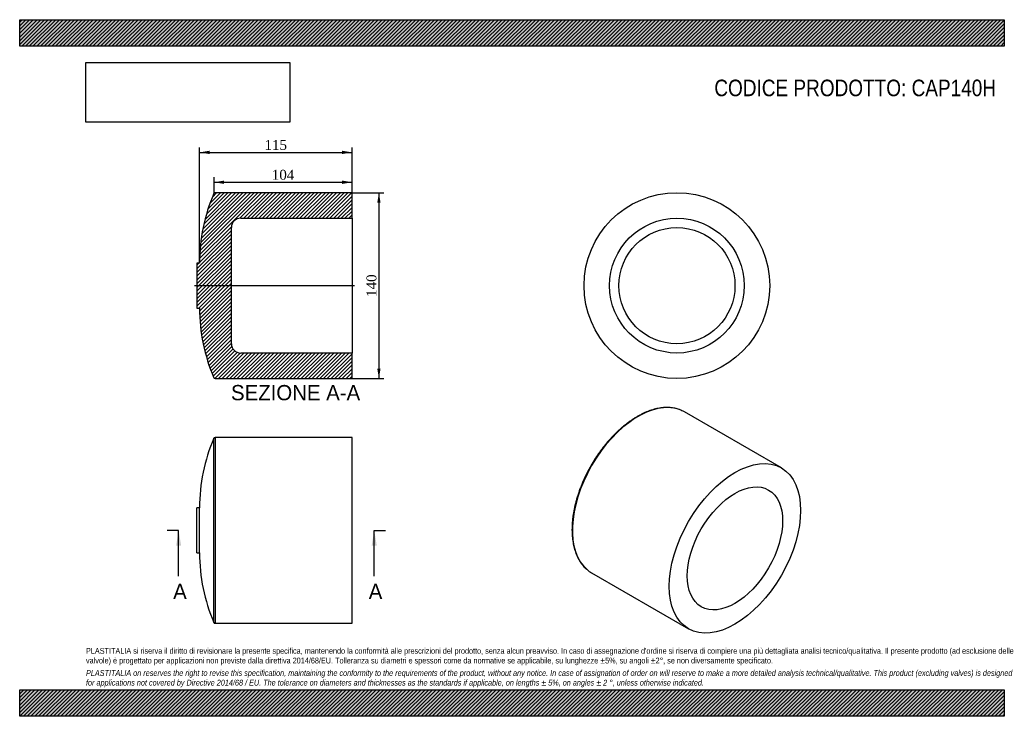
# Model space of a CAD drawing. Header units: millimetres. Extents: x 0 to 742, y 0 to 525.
import ezdxf
from ezdxf.enums import TextEntityAlignment as Align
from ezdxf.lldxf.tags import DXFTag

# ---------------------------------------------------------------- set-up
doc = ezdxf.new("R2010")
doc.units = ezdxf.units.MM
doc.header["$LTSCALE"] = 2.5
for name, color, linetype in [('CAP140H', 7, 'Continuous'), ('Default', 7, 'Continuous'), ('DV3_Default', 7, 'Continuous')]:
    doc.layers.add(name, color=color, linetype=linetype)
doc.styles.add('SEACAD_Solid_Edge_ANSI', font='seans.ttf')
doc.styles.add('SEACAD_Times_New_Roman', font='times.ttf')
tags = doc.linetypes.add('CENTER2', pattern=[28.575, 19.05, -3.175, 3.175, -3.175]).pattern_tags.tags
tags[10:11] = [DXFTag(74, 4), DXFTag(75, 0), DXFTag(340, '0'), DXFTag(46, 0.0), DXFTag(50, 0.0), DXFTag(44, 0.0), DXFTag(45, 0.0)]
tags[8:9] = [DXFTag(74, 4), DXFTag(75, 0), DXFTag(340, '0'), DXFTag(46, 0.0), DXFTag(50, 0.0), DXFTag(44, 0.0), DXFTag(45, 0.0)]
tags[6:7] = [DXFTag(74, 4), DXFTag(75, 0), DXFTag(340, '0'), DXFTag(46, 0.0), DXFTag(50, 0.0), DXFTag(44, 0.0), DXFTag(45, 0.0)]
tags[4:5] = [DXFTag(74, 4), DXFTag(75, 0), DXFTag(340, '0'), DXFTag(46, 0.0), DXFTag(50, 0.0), DXFTag(44, 0.0), DXFTag(45, 0.0)]
doc.dimstyles.new('ANSImm', dxfattribs={"dimtxt": 7.5, "dimasz": 7.5, "dimexe": 3.75, "dimexo": 0, "dimgap": 1.875, "dimtad": 1, "dimdsep": 46, "dimtxsty": 'SEACAD_Times_New_Roman', "dimblk1": '_SE_FILLED', "dimblk2": '_SE_FILLED', "dimsah": 1, "dimcen": 3.75, "dimazin": 0, "dimtfac": 0.85, "dimtdec": 3, "dimtofl": 0, "dimtmove": 0, "dimatfit": 3, "dimfxl": 1, "dimarcsym": 0})
picture_1 = doc.add_image_def('image1.jpg', size_in_pixel=(4302, 1260))

# ---------------------------------------------------------------- blocks, each defined once
blk = doc.blocks.new('SE')
at = {"layer": 'CAP140H', "color": 7, "linetype": 'Continuous'}
for p, q in [((146.38, 70.74), (146.38, 209.53)), ((147.3, 210.14), (147.3, 70.14)), ((250.64, 210.14), (147.3, 210.14)), ((250.64, 70.14), (250.64, 210.14)), ((133.64, 123.14), (133.64, 157.14)), ((135.64, 157.14), (133.64, 157.14)), ((135.64, 123.14), (135.64, 157.14)), ((133.64, 123.14), (135.64, 123.14)), ((147.3, 70.14), (250.64, 70.14))]:
    blk.add_line(p, q, dxfattribs=at)
for centre, radius, start, end in [((268.82, 157.14), 133.18, 156.83393, 180), ((147.3, 209.14), 1, 90, 156.83393), ((268.82, 123.14), 133.18, 180, 203.16607), ((147.3, 71.14), 1, 203.16607, 270)]:
    blk.add_arc(centre, radius, start, end, dxfattribs=at)
blk = doc.blocks.new('SE1')
at = {"layer": 'CAP140H', "color": 7, "linetype": 'Continuous'}
for p, q in [((574.36, 187.18), (501.28, 229.37)), ((431.28, 108.13), (504.36, 65.94))]:
    blk.add_line(p, q, dxfattribs=at)
for start_param, end_param in [(0.103669, 3.038319), (0, 0.103669), (3.038319, 3.141593)]:
    blk.add_ellipse((466.28, 168.75), major_axis=(35, 60.62), ratio=0.57735, start_param=start_param, end_param=end_param, dxfattribs=at)
for major_axis in [(-35, -60.62), (-25.4, -43.99)]:
    blk.add_ellipse((539.36, 126.56), major_axis=major_axis, ratio=0.57735, dxfattribs=at)
blk.add_open_spline([(497.36, 231.18), (496.82, 231.37), (495.84, 231.7), (494.12, 232.13), (492.31, 232.46), (490.45, 232.67), (488.54, 232.75), (486.58, 232.72), (484.59, 232.56), (482.56, 232.29), (480.51, 231.89), (478.42, 231.38), (476.32, 230.75), (474.19, 230), (472.05, 229.13), (469.9, 228.15), (467.75, 227.06), (465.59, 225.86), (463.43, 224.55), (461.28, 223.13), (459.14, 221.62), (457.02, 220), (454.91, 218.29), (452.82, 216.49), (450.76, 214.6), (448.73, 212.62), (446.73, 210.56), (444.77, 208.42), (442.85, 206.21), (440.97, 203.93), (439.14, 201.58), (437.36, 199.17), (435.64, 196.71), (433.97, 194.19), (432.36, 191.63), (430.82, 189.02), (429.34, 186.37), (427.93, 183.7), (426.59, 180.99), (425.33, 178.26), (424.14, 175.51), (423.03, 172.75), (422.01, 169.99), (421.06, 167.22), (420.2, 164.45), (419.43, 161.69), (418.74, 158.95), (418.14, 156.22), (417.63, 153.51), (417.22, 150.83), (416.89, 148.19), (416.66, 145.58), (416.52, 143.02), (416.48, 140.5), (416.53, 138.04), (416.67, 135.63), (416.91, 133.29), (417.24, 131.01), (417.66, 128.8), (418.18, 126.66), (418.79, 124.61), (419.49, 122.63), (420.28, 120.75), (421.15, 118.95), (422.12, 117.25), (423.16, 115.64), (424.29, 114.14), (425.49, 112.75), (426.68, 111.54), (427.41, 110.92), (427.77, 110.61)], degree=3, knots=[0, 0, 0, 0, 0.012688, 0.027316, 0.041964, 0.056634, 0.071328, 0.086047, 0.10079, 0.115553, 0.130335, 0.145132, 0.159941, 0.174759, 0.189584, 0.204413, 0.219245, 0.234078, 0.248911, 0.263743, 0.278573, 0.293401, 0.308227, 0.32305, 0.337872, 0.352691, 0.367508, 0.382324, 0.397137, 0.411949, 0.42676, 0.441569, 0.456378, 0.471185, 0.485993, 0.5008, 0.515607, 0.530414, 0.545221, 0.560029, 0.574838, 0.589648, 0.60446, 0.619272, 0.634087, 0.648904, 0.663722, 0.678543, 0.693367, 0.708193, 0.723021, 0.737853, 0.752687, 0.767523, 0.782361, 0.797201, 0.812041, 0.826881, 0.841718, 0.856551, 0.871377, 0.886193, 0.900998, 0.915787, 0.930557, 0.945305, 0.960029, 0.974727, 0.9894, 1, 1, 1, 1], dxfattribs=at)
blk = doc.blocks.new('SE3')
at = {"color": 7, "linetype": 'Continuous', "style": 'SEACAD_Solid_Edge_ANSI'}
blk.add_text('A', height=11.5, dxfattribs=at).set_placement((263.21, 99.89), align=Align.TOP_LEFT)
blk = doc.blocks.new('SE4')
at = {"color": 7, "linetype": 'Continuous', "style": 'SEACAD_Solid_Edge_ANSI'}
blk.add_text('A', height=11.5, dxfattribs=at).set_placement((115.72, 99.89), align=Align.TOP_LEFT)
blk = doc.blocks.new('SEANNOT_GROUP')
at = {"linetype": 'Continuous'}
blk.add_hatch(color=7, dxfattribs=at).paths.add_polyline_path([(269.27, 128.64), (267.35, 140.14), (265.44, 128.64)])
at = {"color": 7, "linetype": 'Continuous'}
blk.add_lwpolyline([(267.35, 105.64), (267.35, 140.14)], dxfattribs=at)
blk = doc.blocks.new('SEANNOT_GROUP1')
at = {"linetype": 'Continuous'}
blk.add_hatch(color=7, dxfattribs=at).paths.add_polyline_path([(121.78, 128.64), (119.86, 140.14), (117.95, 128.64)])
at = {"color": 7, "linetype": 'Continuous'}
blk.add_lwpolyline([(119.86, 105.64), (119.86, 140.14)], dxfattribs=at)
blk = doc.blocks.new('SE2')
at = {"layer": 'Default', "color": 7, "linetype": 'CENTER2'}
for p, q in [((119.86, 140.14), (111.24, 140.14)), ((267.35, 140.14), (275.98, 140.14))]:
    blk.add_line(p, q, dxfattribs=at)
at = {"layer": 'Default', "color": 7, "linetype": 'CENTER2', "const_width": 0.0001}
blk.add_lwpolyline([(267.35, 140.14), (119.86, 140.14)], dxfattribs=at)
at = {"layer": 'Default'}
for name in ['SEANNOT_GROUP1', 'SEANNOT_GROUP', 'SE4', 'SE3']:
    blk.add_blockref(name, (0, 0), dxfattribs=at)
blk = doc.blocks.new('SE5')
at = {"layer": 'CAP140H', "linetype": 'Continuous'}
h = blk.add_hatch(dxfattribs=at)
h.set_pattern_fill('LINE', scale=0.62992, angle=45, style=0)
edge = h.paths.add_edge_path()
edge.add_line((250.64, 375.38), (250.64, 394.58))
edge.add_line((250.64, 394.58), (147.3, 394.58))
edge.add_arc((147.3, 393.58), 1, 90, 156.83393)
edge.add_arc((268.82, 341.58), 133.18, 156.83393, 180)
edge.add_line((135.64, 341.58), (133.64, 341.58))
edge.add_line((133.64, 341.58), (133.64, 307.58))
edge.add_line((133.64, 307.58), (135.64, 307.58))
edge.add_arc((268.82, 307.58), 133.18, 180, 203.16607)
edge.add_arc((147.3, 255.58), 1, 203.16607, 270)
edge.add_line((147.3, 254.58), (250.64, 254.58))
edge.add_line((250.64, 254.58), (250.64, 273.78))
edge.add_line((250.64, 273.78), (166.64, 273.78))
edge.add_arc((166.64, 280.78), 7, 180, 270, ccw=False)
edge.add_line((159.64, 280.78), (159.64, 368.38))
edge.add_arc((166.64, 368.38), 7, 90, 180, ccw=False)
edge.add_line((166.64, 375.38), (250.64, 375.38))
at = {"layer": 'CAP140H', "color": 7, "linetype": 'Continuous'}
for p, q in [((250.64, 394.58), (147.3, 394.58)), ((250.64, 375.38), (250.64, 394.58)), ((166.64, 375.38), (250.64, 375.38)), ((250.64, 375.38), (250.64, 273.78)), ((159.64, 280.78), (159.64, 368.38)), ((135.64, 341.58), (133.64, 341.58)), ((133.64, 341.58), (133.64, 307.58)), ((133.64, 307.58), (135.64, 307.58)), ((250.64, 273.78), (166.64, 273.78)), ((250.64, 254.58), (250.64, 273.78)), ((147.3, 254.58), (250.64, 254.58))]:
    blk.add_line(p, q, dxfattribs=at)
for centre, radius, start, end in [((268.82, 341.58), 133.18, 156.83393, 180), ((147.3, 393.58), 1, 90, 156.83393), ((166.64, 368.38), 7, 90, 180), ((268.82, 307.58), 133.18, 180, 203.16607), ((166.64, 280.78), 7, 180, 270), ((147.3, 255.58), 1, 203.16607, 270)]:
    blk.add_arc(centre, radius, start, end, dxfattribs=at)
at = {"layer": 'DV3_Default', "color": 7, "linetype": 'CENTER2'}
for p, q in [((146.38, 393.97), (146.64, 394.58)), ((147.3, 394.58), (146.64, 394.58)), ((131.89, 324.58), (252.39, 324.58))]:
    blk.add_line(p, q, dxfattribs=at)
blk = doc.blocks.new('SE6')
at = {"layer": 'CAP140H', "color": 7, "linetype": 'Continuous'}
for radius in [70, 50.8, 43.8]:
    blk.add_circle((495.61, 324.58), radius, dxfattribs=at)
blk = doc.blocks.new('DMBLK18')
at = {"layer": 'Default', "linetype": 'Continuous'}
for points in [[(272.15, 387.08), (270.9, 394.58), (269.65, 387.08)], [(272.15, 262.08), (269.65, 262.08), (270.9, 254.58)]]:
    blk.add_hatch(color=7, dxfattribs=at).paths.add_polyline_path(points)
at = {"layer": 'Default', "color": 7, "linetype": 'Continuous'}
for p, q in [((250.64, 394.58), (274.65, 394.58)), ((270.9, 394.58), (270.9, 254.58)), ((250.64, 254.58), (274.65, 254.58))]:
    blk.add_line(p, q, dxfattribs=at)
at = {"layer": 'Default', "color": 7, "linetype": 'Continuous', "style": 'SEACAD_Times_New_Roman'}
blk.add_text('140', height=7.5, rotation=90, dxfattribs=at).set_placement((261.52, 316.05), align=Align.TOP_LEFT)
blk = doc.blocks.new('_SE_FILLED')
at = {"color": 0}
blk.add_line((0, 0), (-1, 0), dxfattribs=at)
blk.add_solid([(0, 0), (-1, -0.1665), (-1, 0.1665), (0, 0)], dxfattribs=at)
blk = doc.blocks.new('DMBLK19')
at = {"layer": 'Default', "linetype": 'Continuous'}
for points in [[(143.14, 426.25), (135.64, 425), (143.14, 423.75)], [(243.14, 426.25), (243.14, 423.75), (250.64, 425)]]:
    blk.add_hatch(color=7, dxfattribs=at).paths.add_polyline_path(points)
at = {"layer": 'Default', "color": 7, "linetype": 'Continuous'}
for p, q in [((135.64, 341.58), (135.64, 428.75)), ((135.64, 425), (250.64, 425)), ((250.64, 375.38), (250.64, 428.75))]:
    blk.add_line(p, q, dxfattribs=at)
at = {"layer": 'Default', "color": 7, "linetype": 'Continuous', "style": 'SEACAD_Times_New_Roman'}
blk.add_text('115', height=7.5, dxfattribs=at).set_placement((184.61, 434.37), align=Align.TOP_LEFT)
blk = doc.blocks.new('DMBLK20')
at = {"layer": 'Default', "linetype": 'Continuous'}
for points in [[(154.14, 403.75), (146.64, 402.5), (154.14, 401.25)], [(243.14, 403.75), (243.14, 401.25), (250.64, 402.5)]]:
    blk.add_hatch(color=7, dxfattribs=at).paths.add_polyline_path(points)
at = {"layer": 'Default', "color": 7, "linetype": 'Continuous'}
for p, q in [((146.64, 394.58), (146.64, 406.25)), ((146.64, 402.5), (250.64, 402.5)), ((250.64, 394.58), (250.64, 406.25))]:
    blk.add_line(p, q, dxfattribs=at)
at = {"layer": 'Default', "color": 7, "linetype": 'Continuous', "style": 'SEACAD_Times_New_Roman'}
blk.add_text('104', height=7.5, dxfattribs=at).set_placement((190.11, 411.87), align=Align.TOP_LEFT)

msp = doc.modelspace()

# ---------------------------------------------------------------- hatches: boundary and pattern name
at = {"layer": 'Default', "linetype": 'Continuous'}
h = msp.add_hatch(dxfattribs=at)
h.set_pattern_fill('LINE', scale=0.62992, angle=45, style=0)
h.paths.add_polyline_path([(742.5, 505), (742.5, 525), (0, 525), (0, 505)])
for points in [[(742.5, 505), (742.5, 525), (0, 525), (0, 505)], [(742.5, 0), (742.5, 20), (0, 20), (0, 0)]]:
    msp.add_hatch(color=7, dxfattribs=at).paths.add_polyline_path(points)
h = msp.add_hatch(dxfattribs=at)
h.set_pattern_fill('LINE', scale=0.62992, angle=45, style=0)
h.paths.add_polyline_path([(742.5, 0), (742.5, 20), (0, 20), (0, 0)])

# ---------------------------------------------------------------- linework, layer by layer
at = {"layer": 'Default', "color": 7, "linetype": 'Continuous'}
for p, q in [((0, 525), (742.5, 525)), ((0, 505), (0, 525)), ((742.5, 525), (742.5, 505)), ((742.5, 505), (0, 505)), ((0, 20), (742.5, 20)), ((0, 0), (0, 20)), ((742.5, 20), (742.5, 0)), ((742.5, 0), (0, 0))]:
    msp.add_line(p, q, dxfattribs=at)

# ---------------------------------------------------------------- block references
at = {"layer": 'Default'}
for name in ['SE5', 'SE6', 'SE1', 'SE', 'SE2']:
    msp.add_blockref(name, (0, 0), dxfattribs=at)

# ---------------------------------------------------------------- texts
at = {"layer": 'Default', "color": 7, "linetype": 'Continuous', "style": 'SEACAD_Solid_Edge_ANSI'}
msp.add_text('SEZIONE A-A', height=11.5, dxfattribs=at).set_placement((159.341, 249.675), align=Align.TOP_LEFT)
at = {"layer": 'Default', "attachment_point": 1}
for s, insert, char_height, width in [('{\\fArial Narrow|b0||i0||c0|p34;\\C7;\\H12.5;\\W1.;CODICE PRODOTTO: CAP140H}', (523.82, 479.835), 12.5, 212.90343), ("{\\fArial Narrow|b0||i0||c0|p34;\\C7;\\H4.375;\\W1.;PLASTITALIA si riserva il diritto di revisionare la presente specifica, mantenendo la conformità alle prescrizioni del prodotto, senza alcun preavviso. In caso di assegnazione d'ordine si riserva di compiere una più dettagliata analisi tecnico/qualitativa. Il presente prodotto (ad esclusione delle \\P}{\\fArial Narrow|b0||i0||c0|p34;\\C7;\\H4.375;\\W1.;valvole) è progettato per applicazioni non previste dalla direttiva 2014/68/EU. Tolleranza su diametri e spessori come da normative se applicabile, su lunghezze ±5%, su angoli ±2°, se non diversamente specificato.\\P}{\\fArial Narrow|b0||i0||c0|p34;\\C7;\\H1.25;\\W1.;   \\P}{\\fArial Narrow|b0||i1||c0|p34;\\C7;\\H4.375;\\W1.;PLASTITALIA on reserves the right to revise this specification, maintaining the conformity to the requirements of the product, without any notice. In case of assignation of order on will reserve to make a more detailed analysis technical/qualitative. This product (excluding valves) is designed \\P}{\\fArial Narrow|b0||i1||c0|p34;\\C7;\\H4.375;\\W1.;for applications not covered by Directive 2014/68 / EU. The tolerance on diameters and thicknesses as the standards if applicable, on lengths ± 5%, on angles ± 2 °, unless otherwise indicated.\\P}", (50, 51.506), 4.375, 642.5)]:
    msp.add_mtext(s, dxfattribs=dict(at, insert=insert, char_height=char_height, width=width))

# ---------------------------------------------------------------- dimensions: what is measured, and where the dimension line sits
at = {"layer": 'Default', "color": 7, "linetype": 'Continuous'}
dim = msp.add_linear_dim(base=(250.64, 424.996), p1=(135.64, 341.577), p2=(250.64, 375.377), text='\\A1;<>', dimstyle='ANSImm', dxfattribs=at)
dim.commit()
dim.dimension.update_dxf_attribs({"geometry": 'DMBLK19', "text_midpoint": (193.14, 424.996), "dimtype": 160})
for base, p1, p2, angle, picture, middle in [((146.638, 402.496), (146.638, 394.577), (250.64, 394.577), 0, 'DMBLK20', (198.639, 402.496)), ((270.898, 394.577), (250.64, 394.577), (250.64, 254.577), 270, 'DMBLK18', (270.898, 324.577))]:
    dim = msp.add_linear_dim(base=base, p1=p1, p2=p2, angle=angle, text='\\A1;<>', dimstyle='ANSImm', dxfattribs=at)
    dim.commit()
    dim.dimension.update_dxf_attribs({"geometry": picture, "text_midpoint": middle, "dimtype": 161})

# ---------------------------------------------------------------- pictures from other files: only their frames are drawn
image = msp.add_image(picture_1, insert=(50, 447.758), size_in_units=(153.643, 45))
image.dxf.flags = 7

doc.saveas('drawing.dxf')
